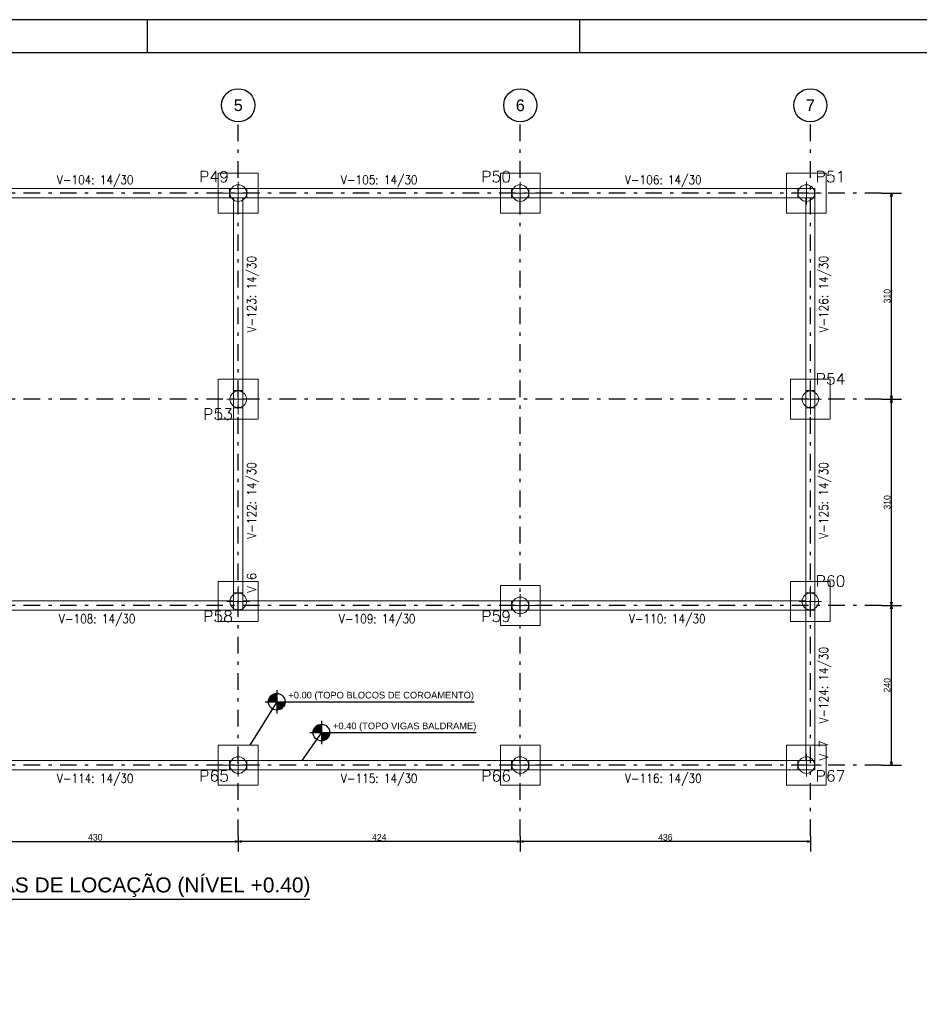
# Model space of a CAD drawing. Header units: millimetres. Extents: x -80 to 444, y 0 to 170.
# Tile 25 of 133: x 30 to 57, y 95 to 124. Entities that reach past the tile are written whole.
import ezdxf
from ezdxf.enums import TextEntityAlignment as Align

# ---------------------------------------------------------------- set-up
doc = ezdxf.new("R2010")
doc.units = ezdxf.units.MM
doc.linetypes.add('DASHDOT', pattern=[1, 0.5, -0.25, 0, -0.25])
for name, color, linetype, lineweight in [('BL_CONTORNO', 6, 'Continuous', 9), ('PILAR_EIXOS', 1, 'Continuous', 0), ('PILAR_REF', 3, 'Continuous', 15), ('PILAR_RET', 2, 'Continuous', 9), ('SAP_CONTORNO', 6, 'Continuous', 9), ('VIG_DIM_VIGAS', 3, 'Continuous', 15), ('VIG_FACES', 5, 'Continuous', 9), ('VIG_REF_VIGAS', 3, 'Continuous', 0)]:
    doc.layers.add(name, color=color, linetype=linetype, lineweight=lineweight)
doc.styles.add('CYPETXT', font='romans', dxfattribs={"height": 0.2})
doc.styles.add('GULIM', font='txt')
doc.styles.get("Standard").update_dxf_attribs({"font": 'arial.ttf'})
doc.dimstyles.new('GULIM-50', dxfattribs={"dimtxt": 0.2, "dimasz": 0.1, "dimexe": 0.3, "dimexo": 0, "dimgap": 0.025, "dimtad": 1, "dimdec": 1, "dimlfac": 50, "dimzin": 12, "dimdsep": 46, "dimtxsty": 'GULIM', "dimblk": 'OPEN30', "dimcen": 0, "dimclrd": 152, "dimclre": 152, "dimclrt": 152, "dimaunit": 1, "dimadec": 0, "dimazin": 0, "dimtfac": 1.875, "dimtdec": 1, "dimtmove": 2, "dimatfit": 3, "dimldrblk": 'OPEN30', "dimfxl": 0, "dimtolj": 1, "dimtzin": 12, "dimlwd": -1, "dimarcsym": 0})

# ---------------------------------------------------------------- blocks, each defined once
blk = doc.blocks.new('EIXOS_DO_PILAR')
at = {"layer": 'PILAR_EIXOS'}
for p, q in [((0, -0.5), (0, 0.5)), ((-0.5, 0), (0.5, 0))]:
    blk.add_line(p, q, dxfattribs=at)
blk = doc.blocks.new('_Open30')
at = {"color": 0, "linetype": 'ByBlock', "lineweight": -2}
for p, q in [((-1, 0.27), (0, 0)), ((0, 0), (-1, -0.27)), ((0, 0), (-1, 0))]:
    blk.add_line(p, q, dxfattribs=at)
blk = doc.blocks.new('*D78')
at = {"color": 152, "lineweight": -2, "transparency": 16777216}
for p, q in [((56.172, 106.785), (56.77, 106.785)), ((56.172, 101.985), (56.77, 101.985))]:
    blk.add_line(p, q, dxfattribs=at)
at = {"color": 152, "transparency": 16777216}
blk.add_line((56.47, 102.085), (56.47, 106.685), dxfattribs=at)
at = {"layer": 'Defpoints', "color": 0, "transparency": 16777216}
for p in [(56.172, 106.785), (56.47, 106.785), (56.172, 101.985)]:
    blk.add_point(p, dxfattribs=at)
at = {"color": 152, "transparency": 16777216, "xscale": 0.1, "yscale": 0.1, "zscale": 0.1}
for p, rotation in [((56.47, 106.785), 90), ((56.47, 101.985), 270)]:
    blk.add_blockref('_Open30', p, dxfattribs=dict(at, rotation=rotation))
at = {"color": 152, "transparency": 16777216, "insert": (56.342, 104.385), "char_height": 0.2, "attachment_point": 5, "rotation": 90, "style": 'GULIM'}
blk.add_mtext('\\A1;240', dxfattribs=at)
blk = doc.blocks.new('*D79')
at = {"color": 152, "lineweight": -2, "transparency": 16777216}
for p, q in [((56.172, 112.985), (56.77, 112.985)), ((56.172, 106.785), (56.77, 106.785))]:
    blk.add_line(p, q, dxfattribs=at)
at = {"color": 152, "transparency": 16777216}
blk.add_line((56.47, 106.885), (56.47, 112.885), dxfattribs=at)
at = {"layer": 'Defpoints', "color": 0, "transparency": 16777216}
for p in [(56.172, 112.985), (56.47, 112.985), (56.172, 106.785)]:
    blk.add_point(p, dxfattribs=at)
at = {"color": 152, "transparency": 16777216, "xscale": 0.1, "yscale": 0.1, "zscale": 0.1}
for p, rotation in [((56.47, 112.985), 90), ((56.47, 106.785), 270)]:
    blk.add_blockref('_Open30', p, dxfattribs=dict(at, rotation=rotation))
at = {"color": 152, "transparency": 16777216, "insert": (56.342, 109.885), "char_height": 0.2, "attachment_point": 5, "rotation": 90, "style": 'GULIM'}
blk.add_mtext('\\A1;310', dxfattribs=at)
blk = doc.blocks.new('*D80')
at = {"color": 152, "lineweight": -2, "transparency": 16777216}
for p, q in [((56.172, 119.185), (56.77, 119.185)), ((56.172, 112.985), (56.77, 112.985))]:
    blk.add_line(p, q, dxfattribs=at)
at = {"color": 152, "transparency": 16777216}
blk.add_line((56.47, 113.085), (56.47, 119.085), dxfattribs=at)
at = {"layer": 'Defpoints', "color": 0, "transparency": 16777216}
for p in [(56.172, 119.185), (56.47, 119.185), (56.172, 112.985)]:
    blk.add_point(p, dxfattribs=at)
at = {"color": 152, "transparency": 16777216, "xscale": 0.1, "yscale": 0.1, "zscale": 0.1}
for p, rotation in [((56.47, 119.185), 90), ((56.47, 112.985), 270)]:
    blk.add_blockref('_Open30', p, dxfattribs=dict(at, rotation=rotation))
at = {"color": 152, "transparency": 16777216, "insert": (56.342, 116.085), "char_height": 0.2, "attachment_point": 5, "rotation": 90, "style": 'GULIM'}
blk.add_mtext('\\A1;310', dxfattribs=at)
blk = doc.blocks.new('*D84')
at = {"color": 152, "lineweight": -2, "transparency": 16777216}
for p, q in [((28.232, 99.845), (28.232, 99.386)), ((36.832, 99.845), (36.832, 99.386))]:
    blk.add_line(p, q, dxfattribs=at)
at = {"color": 152, "transparency": 16777216}
blk.add_line((28.332, 99.686), (36.732, 99.686), dxfattribs=at)
at = {"layer": 'Defpoints', "color": 0, "transparency": 16777216}
for p in [(28.232, 99.845), (36.832, 99.845), (36.832, 99.686)]:
    blk.add_point(p, dxfattribs=at)
at = {"color": 152, "transparency": 16777216, "xscale": 0.1, "yscale": 0.1, "zscale": 0.1, "rotation": 180}
blk.add_blockref('_Open30', (28.232, 99.686), dxfattribs=at)
at = {"color": 152, "transparency": 16777216, "xscale": 0.1, "yscale": 0.1, "zscale": 0.1}
blk.add_blockref('_Open30', (36.832, 99.686), dxfattribs=at)
at = {"color": 152, "transparency": 16777216, "insert": (32.532, 99.813), "char_height": 0.2, "attachment_point": 5, "style": 'GULIM'}
blk.add_mtext('\\A1;430', dxfattribs=at)
blk = doc.blocks.new('*D85')
at = {"color": 152, "lineweight": -2, "transparency": 16777216}
for p, q in [((36.832, 99.845), (36.832, 99.386)), ((45.312, 99.845), (45.312, 99.386))]:
    blk.add_line(p, q, dxfattribs=at)
at = {"color": 152, "transparency": 16777216}
blk.add_line((45.212, 99.686), (36.932, 99.686), dxfattribs=at)
at = {"layer": 'Defpoints', "color": 0, "transparency": 16777216}
for p in [(36.832, 99.845), (45.312, 99.845), (36.832, 99.686)]:
    blk.add_point(p, dxfattribs=at)
at = {"color": 152, "transparency": 16777216, "xscale": 0.1, "yscale": 0.1, "zscale": 0.1, "rotation": 180}
blk.add_blockref('_Open30', (36.832, 99.686), dxfattribs=at)
at = {"color": 152, "transparency": 16777216, "xscale": 0.1, "yscale": 0.1, "zscale": 0.1}
blk.add_blockref('_Open30', (45.312, 99.686), dxfattribs=at)
at = {"color": 152, "transparency": 16777216, "insert": (41.072, 99.813), "char_height": 0.2, "attachment_point": 5, "style": 'GULIM'}
blk.add_mtext('\\A1;424', dxfattribs=at)
blk = doc.blocks.new('*D86')
at = {"color": 152, "lineweight": -2, "transparency": 16777216}
for p, q in [((45.312, 99.845), (45.312, 99.386)), ((54.032, 99.845), (54.032, 99.386))]:
    blk.add_line(p, q, dxfattribs=at)
at = {"color": 152, "transparency": 16777216}
blk.add_line((53.932, 99.686), (45.412, 99.686), dxfattribs=at)
at = {"layer": 'Defpoints', "color": 0, "transparency": 16777216}
for p in [(45.312, 99.845), (54.032, 99.845), (45.312, 99.686)]:
    blk.add_point(p, dxfattribs=at)
at = {"color": 152, "transparency": 16777216, "xscale": 0.1, "yscale": 0.1, "zscale": 0.1, "rotation": 180}
blk.add_blockref('_Open30', (45.312, 99.686), dxfattribs=at)
at = {"color": 152, "transparency": 16777216, "xscale": 0.1, "yscale": 0.1, "zscale": 0.1}
blk.add_blockref('_Open30', (54.032, 99.686), dxfattribs=at)
at = {"color": 152, "transparency": 16777216, "insert": (49.672, 99.813), "char_height": 0.2, "attachment_point": 5, "style": 'GULIM'}
blk.add_mtext('\\A1;436', dxfattribs=at)

msp = doc.modelspace()

# ---------------------------------------------------------------- hatches: boundary and pattern name
h = msp.add_hatch(color=1)
h.dxf.hatch_style = 1
h.paths.add_polyline_path([(37.9875, 103.8888), (37.9875, 104.1388, 0.4142136), (37.7375, 103.8888)])
h = msp.add_hatch(color=1)
h.dxf.hatch_style = 1
h.paths.add_polyline_path([(37.9875, 103.6388, 0.4142136), (38.2375, 103.8888), (37.9875, 103.8888)])
h = msp.add_hatch(color=1)
h.dxf.hatch_style = 1
h.paths.add_polyline_path([(39.3301, 102.9637), (39.3301, 103.2137, 0.4142136), (39.0801, 102.9637)])
h = msp.add_hatch(color=1)
h.dxf.hatch_style = 1
h.paths.add_polyline_path([(39.3301, 102.7137, 0.4142136), (39.5801, 102.9637), (39.3301, 102.9637)])

# ---------------------------------------------------------------- linework, layer by layer
at = {"color": 1}
for p, q in [((34.1, 123.4), (34.1, 124.4)), ((47.1, 123.4), (47.1, 124.4))]:
    msp.add_line(p, q, dxfattribs=at)
at = {"color": 8, "linetype": 'DASHDOT'}
for p, q in [((36.8318, 99.8453), (36.8318, 121.3253)), ((45.3118, 99.8453), (45.3118, 121.3253)), ((54.0318, 99.8453), (54.0318, 121.3253)), ((56.1718, 119.1853), (5.0918, 119.1853)), ((56.1718, 112.9853), (5.0918, 112.9853)), ((56.1718, 106.7853), (5.0918, 106.7853)), ((56.1718, 101.9853), (5.0918, 101.9853))]:
    msp.add_line(p, q, dxfattribs=at)
at = {"color": 2}
for p, q in [((37.9875, 104.2388), (37.9875, 103.5388)), ((37.9875, 103.8888), (37.1748, 102.5853)), ((37.6375, 103.8888), (43.9221, 103.8888)), ((39.3301, 103.3137), (39.3301, 102.6137)), ((39.3301, 102.9637), (38.7431, 102.1253)), ((38.9801, 102.9637), (43.9831, 102.9637)), ((27.6159, 97.9559), (38.9856, 97.9559))]:
    msp.add_line(p, q, dxfattribs=at)
msp.add_lwpolyline([(0, 124.4), (0, 65), (84.1, 65), (84.1, 124.4)], close=True, dxfattribs=at)
at = {"color": 6}
msp.add_lwpolyline([(2.5, 123.4), (2.5, 66), (83.1, 66), (83.1, 123.4)], close=True, dxfattribs=at)
at = {"color": 8}
for centre in [(36.8318, 121.8253), (45.3118, 121.8253), (54.0318, 121.8253)]:
    msp.add_circle(centre, 0.5, dxfattribs=at)
at = {"color": 2}
for centre in [(37.9875, 103.8888), (39.3301, 102.9637)]:
    msp.add_circle(centre, 0.25, dxfattribs=at)
at = {"layer": 'BL_CONTORNO'}
for points in [[(36.2318, 118.5853), (37.4318, 118.5853), (37.4318, 119.7853), (36.2318, 119.7853), (36.2318, 118.5853)], [(44.7118, 118.5853), (45.9118, 118.5853), (45.9118, 119.7853), (44.7118, 119.7853), (44.7118, 118.5853)], [(53.3118, 118.5853), (54.5118, 118.5853), (54.5118, 119.7853), (53.3118, 119.7853), (53.3118, 118.5853)], [(36.2318, 112.3853), (37.4318, 112.3853), (37.4318, 113.5853), (36.2318, 113.5853), (36.2318, 112.3853)], [(53.4318, 112.3853), (54.6318, 112.3853), (54.6318, 113.5853), (53.4318, 113.5853), (53.4318, 112.3853)], [(36.2318, 106.3053), (37.4318, 106.3053), (37.4318, 107.5053), (36.2318, 107.5053), (36.2318, 106.3053)], [(53.4318, 106.3053), (54.6318, 106.3053), (54.6318, 107.5053), (53.4318, 107.5053), (53.4318, 106.3053)], [(44.7118, 106.1853), (45.9118, 106.1853), (45.9118, 107.3853), (44.7118, 107.3853), (44.7118, 106.1853)], [(36.2318, 101.3853), (37.4318, 101.3853), (37.4318, 102.5853), (36.2318, 102.5853), (36.2318, 101.3853)], [(44.7118, 101.3853), (45.9118, 101.3853), (45.9118, 102.5853), (44.7118, 102.5853), (44.7118, 101.3853)], [(53.3118, 101.3853), (54.5118, 101.3853), (54.5118, 102.5853), (53.3118, 102.5853), (53.3118, 101.3853)]]:
    msp.add_lwpolyline(points, close=True, dxfattribs=at)
at = {"layer": 'PILAR_RET'}
for points in [[(36.5718, 119.0453), (37.0918, 119.0453), (37.0918, 119.3253), (36.5718, 119.3253), (36.5718, 119.0453)], [(36.5718, 119.0453), (37.0918, 119.0453), (37.0918, 119.3253), (36.5718, 119.3253), (36.5718, 119.0453)], [(45.0518, 119.0453), (45.5718, 119.0453), (45.5718, 119.3253), (45.0518, 119.3253), (45.0518, 119.0453)], [(45.0518, 119.0453), (45.5718, 119.0453), (45.5718, 119.3253), (45.0518, 119.3253), (45.0518, 119.0453)], [(53.6518, 119.0453), (54.1718, 119.0453), (54.1718, 119.3253), (53.6518, 119.3253), (53.6518, 119.0453)], [(53.6518, 119.0453), (54.1718, 119.0453), (54.1718, 119.3253), (53.6518, 119.3253), (53.6518, 119.0453)], [(36.6918, 112.7253), (36.9718, 112.7253), (36.9718, 113.2453), (36.6918, 113.2453), (36.6918, 112.7253)], [(36.6918, 112.7253), (36.9718, 112.7253), (36.9718, 113.2453), (36.6918, 113.2453), (36.6918, 112.7253)], [(53.8918, 112.7253), (54.1718, 112.7253), (54.1718, 113.2453), (53.8918, 113.2453), (53.8918, 112.7253)], [(53.8918, 112.7253), (54.1718, 112.7253), (54.1718, 113.2453), (53.8918, 113.2453), (53.8918, 112.7253)], [(36.6918, 106.6453), (36.9718, 106.6453), (36.9718, 107.1653), (36.6918, 107.1653), (36.6918, 106.6453)], [(36.6918, 106.6453), (36.9718, 106.6453), (36.9718, 107.1653), (36.6918, 107.1653), (36.6918, 106.6453)], [(45.0518, 106.6453), (45.5718, 106.6453), (45.5718, 106.9253), (45.0518, 106.9253), (45.0518, 106.6453)], [(45.0518, 106.6453), (45.5718, 106.6453), (45.5718, 106.9253), (45.0518, 106.9253), (45.0518, 106.6453)], [(53.8918, 106.6453), (54.1718, 106.6453), (54.1718, 107.1653), (53.8918, 107.1653), (53.8918, 106.6453)], [(53.8918, 106.6453), (54.1718, 106.6453), (54.1718, 107.1653), (53.8918, 107.1653), (53.8918, 106.6453)], [(36.5718, 101.8453), (37.0918, 101.8453), (37.0918, 102.1253), (36.5718, 102.1253), (36.5718, 101.8453)], [(36.5718, 101.8453), (37.0918, 101.8453), (37.0918, 102.1253), (36.5718, 102.1253), (36.5718, 101.8453)], [(45.0518, 101.8453), (45.5718, 101.8453), (45.5718, 102.1253), (45.0518, 102.1253), (45.0518, 101.8453)], [(45.0518, 101.8453), (45.5718, 101.8453), (45.5718, 102.1253), (45.0518, 102.1253), (45.0518, 101.8453)], [(53.6518, 101.8453), (54.1718, 101.8453), (54.1718, 102.1253), (53.6518, 102.1253), (53.6518, 101.8453)], [(53.6518, 101.8453), (54.1718, 101.8453), (54.1718, 102.1253), (53.6518, 102.1253), (53.6518, 101.8453)]]:
    msp.add_lwpolyline(points, close=True, dxfattribs=at)
at = {"layer": 'SAP_CONTORNO'}
for centre in [(36.8318, 119.1853), (45.3118, 119.1853), (53.9118, 119.1853), (36.8318, 112.9853), (54.0318, 112.9853), (36.8318, 106.9053), (45.3118, 106.7853), (54.0318, 106.9053), (36.8318, 101.9853), (45.3118, 101.9853), (53.9118, 101.9853)]:
    msp.add_circle(centre, 0.25, dxfattribs=at)
at = {"layer": 'VIG_FACES'}
for p, q in [((28.4918, 119.3253), (36.5718, 119.3253)), ((37.0918, 119.3253), (45.0518, 119.3253)), ((45.5718, 119.3253), (53.6518, 119.3253)), ((28.4918, 119.0453), (36.5718, 119.0453)), ((36.6918, 113.2453), (36.6918, 119.0453)), ((36.9718, 113.2453), (36.9718, 119.0453)), ((37.0918, 119.0453), (45.0518, 119.0453)), ((45.5718, 119.0453), (53.6518, 119.0453)), ((53.8918, 113.2453), (53.8918, 119.0453)), ((54.1718, 113.2453), (54.1718, 119.0453)), ((36.6918, 107.1653), (36.6918, 112.7253)), ((36.9718, 107.1653), (36.9718, 112.7253)), ((53.8918, 107.1653), (53.8918, 112.7253)), ((54.1718, 107.1653), (54.1718, 112.7253)), ((28.4918, 106.9253), (36.6918, 106.9253)), ((36.9718, 106.9253), (45.0518, 106.9253)), ((45.5718, 106.9253), (53.8918, 106.9253)), ((28.4918, 106.6453), (36.6918, 106.6453)), ((36.9718, 106.6453), (45.0518, 106.6453)), ((45.5718, 106.6453), (53.8918, 106.6453)), ((53.8918, 102.1253), (53.8918, 106.6453)), ((54.1718, 102.1253), (54.1718, 106.6453)), ((28.4918, 102.1253), (36.5718, 102.1253)), ((37.0918, 102.1253), (45.0518, 102.1253)), ((45.5718, 102.1253), (53.6518, 102.1253)), ((28.4918, 101.8453), (36.5718, 101.8453)), ((37.0918, 101.8453), (45.0518, 101.8453)), ((45.5718, 101.8453), (53.6518, 101.8453))]:
    msp.add_line(p, q, dxfattribs=at)

# ---------------------------------------------------------------- block references
at = {"layer": 'PILAR_EIXOS', "zscale": 2}
for p, xscale, yscale in [((36.8318, 119.1853), 0.92, 0.68), ((45.3118, 119.1853), 0.92, 0.68), ((53.9118, 119.1853), 0.92, 0.68), ((36.8318, 112.9853), 0.68, 0.92), ((54.0318, 112.9853), 0.68, 0.92), ((36.8318, 106.9053), 0.68, 0.92), ((54.0318, 106.9053), 0.68, 0.92), ((45.3118, 106.7853), 0.92, 0.68), ((36.8318, 101.9853), 0.92, 0.68), ((45.3118, 101.9853), 0.92, 0.68), ((53.9118, 101.9853), 0.92, 0.68)]:
    msp.add_blockref('EIXOS_DO_PILAR', p, dxfattribs=dict(at, xscale=xscale, yscale=yscale))

# ---------------------------------------------------------------- texts
at = {"color": 4}
for s, p in [('5', (36.8318, 121.8253)), ('6', (45.3118, 121.8253)), ('7', (54.0318, 121.8253))]:
    msp.add_text(s, height=0.35, dxfattribs=at).set_placement(p, align=Align.MIDDLE)
at = {"color": 2}
for s, p in [('+0.00 (TOPO BLOCOS DE COROAMENTO)', (38.3375, 103.9888)), ('+0.40 (TOPO VIGAS BALDRAME)', (39.6801, 103.0637))]:
    msp.add_text(s, height=0.2, dxfattribs=at).set_placement(p)
at = {"color": 6}
msp.add_text('FORMAS DE LOCAÇÃO (NÍVEL +0.40)', height=0.45, dxfattribs=at).set_placement((27.8429, 98.1559))
at = {"layer": 'PILAR_REF', "style": 'CYPETXT'}
for s, width, p, p2 in [('P49', 0.989211, (35.6568, 119.512), (36.5518, 119.512)), ('P50', 0.972155, (44.1368, 119.512), (45.0318, 119.512)), ('P51', 1.084327, (54.1918, 119.512), (55.0868, 119.512)), ('P54', 0.955678, (54.1918, 113.432), (55.0868, 113.432)), ('P53', 0.972155, (35.7768, 112.372), (36.6718, 112.372)), ('P60', 0.972155, (54.1918, 107.352), (55.0868, 107.352)), ('P58', 0.972155, (35.7768, 106.292), (36.6718, 106.292)), ('P59', 0.989211, (44.1368, 106.292), (45.0318, 106.292)), ('P65', 0.972155, (35.6568, 101.492), (36.5518, 101.492)), ('P66', 0.972155, (44.1368, 101.492), (45.0318, 101.492)), ('P67', 0.972155, (54.1918, 101.492), (55.0868, 101.492))]:
    msp.add_text(s, height=0.33333, dxfattribs=dict(at, width=width)).set_placement(p, p2, align=Align.FIT)
at = {"layer": 'VIG_DIM_VIGAS', "style": 'CYPETXT', "width": 0.775385}
for s, p, p2 in [('V-104: 14/30', (31.3798, 119.452), (33.6838, 119.452)), ('V-105: 14/30', (39.9198, 119.452), (42.2238, 119.452)), ('V-106: 14/30', (48.4598, 119.452), (50.7638, 119.452)), ('V-108: 14/30', (31.4398, 106.252), (33.7438, 106.252)), ('V-109: 14/30', (39.8598, 106.252), (42.1638, 106.252)), ('V-110: 14/30', (48.5798, 106.252), (50.8838, 106.252)), ('V-114: 14/30', (31.3798, 101.452), (33.6838, 101.452)), ('V-115: 14/30', (39.9198, 101.452), (42.2238, 101.452)), ('V-116: 14/30', (48.4598, 101.452), (50.7638, 101.452))]:
    msp.add_text(s, height=0.266667, dxfattribs=at).set_placement(p, p2, align=Align.FIT)
for s, p, p2 in [('V-123: 14/30', (37.3651, 114.9933), (37.3651, 117.2973)), ('V-126: 14/30', (54.5651, 114.9933), (54.5651, 117.2973)), ('V-122: 14/30', (37.3651, 108.7933), (37.3651, 111.0973)), ('V-125: 14/30', (54.5651, 108.7933), (54.5651, 111.0973)), ('V-124: 14/30', (54.5651, 103.2333), (54.5651, 105.5373))]:
    msp.add_text(s, height=0.266667, rotation=90, dxfattribs=at).set_placement(p, p2, align=Align.FIT)
at = {"layer": 'VIG_REF_VIGAS', "style": 'CYPETXT', "width": 0.849375}
for s, p, p2 in [('V 6', (37.3651, 107.1653), (37.3651, 107.7693)), ('V 7', (54.5651, 102.1253), (54.5651, 102.7293))]:
    msp.add_text(s, height=0.26667, rotation=90, dxfattribs=at).set_placement(p, p2, align=Align.FIT)

# ---------------------------------------------------------------- dimensions: what is measured, and where the dimension line sits
for base, p1, p2, picture, middle in [((56.4697, 119.1853), (56.1718, 112.9853), (56.1718, 119.1853), '*D80', (56.3419, 116.0853)), ((56.4697, 112.9853), (56.1718, 106.7853), (56.1718, 112.9853), '*D79', (56.3419, 109.8853)), ((56.4697, 106.7853), (56.1718, 101.9853), (56.1718, 106.7853), '*D78', (56.3421, 104.3853))]:
    dim = msp.add_linear_dim(base=base, p1=p1, p2=p2, angle=270, dimstyle='GULIM-50')
    dim.commit()
    dim.dimension.update_dxf_attribs({"geometry": picture, "text_midpoint": middle})
for base, p1, p2, picture, middle in [((36.8318, 99.6856), (28.2318, 99.8453), (36.8318, 99.8453), '*D84', (32.5318, 99.8133)), ((36.8318, 99.6856), (45.3118, 99.8453), (36.8318, 99.8453), '*D85', (41.0718, 99.8133)), ((45.3118, 99.6856), (54.0318, 99.8453), (45.3118, 99.8453), '*D86', (49.6718, 99.8133))]:
    dim = msp.add_linear_dim(base=base, p1=p1, p2=p2, dimstyle='GULIM-50')
    dim.commit()
    dim.dimension.update_dxf_attribs({"geometry": picture, "text_midpoint": middle})

doc.saveas('drawing.dxf')
